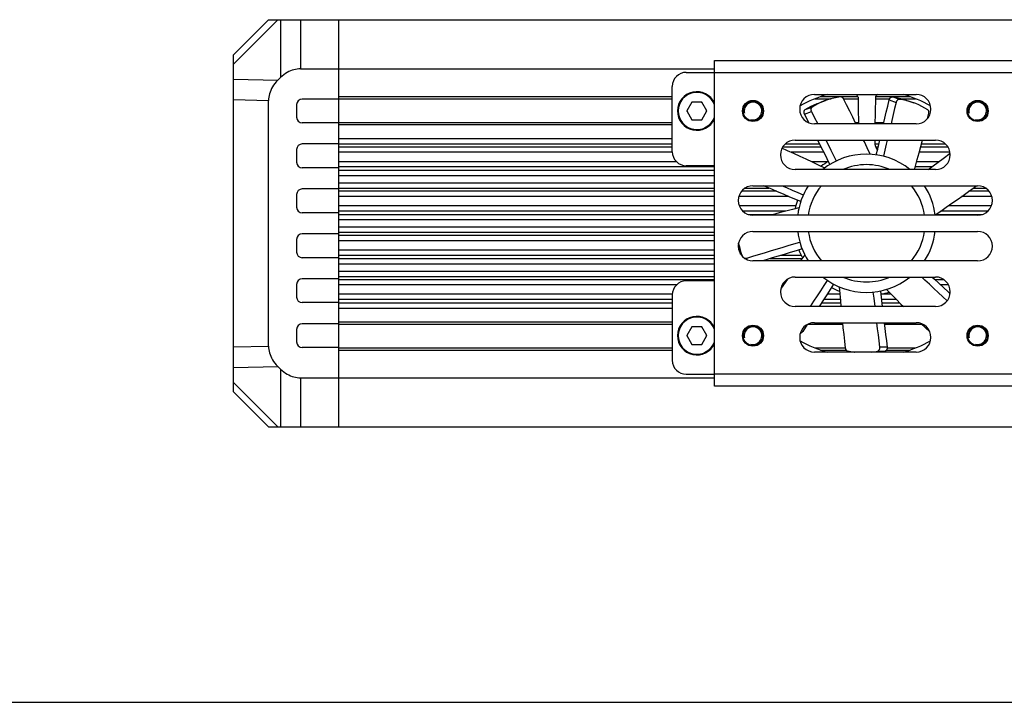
# Model space of a CAD drawing. Header units: millimetres. Extents: x 47 to 603, y 225 to 507.
# Tile 2 of 5: x 183 to 277, y 225 to 290. Entities that reach past the tile are written whole.
import ezdxf

# ---------------------------------------------------------------- set-up
doc = ezdxf.new("R2010")
doc.units = ezdxf.units.MM
doc.header["$LTSCALE"] = 46.255
doc.layers.get('0').update_dxf_attribs({"linetype": 'CONTINUOUS'})
doc.layers.add('00_COMPONENTS', color=7, linetype='CONTINUOUS')
doc.layers.add('DRW0001FORMAT', color=7, linetype='CONTINUOUS')

msp = doc.modelspace()

# ---------------------------------------------------------------- linework, layer by layer
at = {"color": 7}
msp.add_line((46.817476, 225.01778), (602.8311, 225.01778), dxfattribs=at)
at = {"layer": '00_COMPONENTS', "color": 7}
for p, q in [((203.34322, 286.497025), (206.676554, 289.830358)), ((206.676554, 289.830358), (288.396152, 289.830358)), ((213.34322, 251.163691), (213.34322, 289.830358)), ((203.34322, 254.497025), (203.34322, 286.497025)), ((249.009887, 255.030358), (249.009887, 285.963691)), ((249.009887, 285.963691), (277.676554, 285.963691)), ((207.823424, 284.334217), (207.559884, 284.077985)), ((209.711853, 285.163691), (249.009887, 285.163691)), ((246.34322, 284.830358), (249.009887, 284.830358)), ((245.009887, 277.297025), (245.009887, 283.497025)), ((258.509887, 282.730358), (268.176554, 282.730358)), ((259.6546, 282.713946), (259.649645, 282.730358)), ((267.032062, 282.713878), (267.037031, 282.730358)), ((206.676554, 258.84685), (206.676554, 282.147199)), ((209.34322, 281.763691), (209.34322, 280.563691)), ((213.34322, 282.297025), (209.876554, 282.297025)), ((213.34322, 282.330358), (245.009887, 282.330358)), ((246.862095, 281.997025), (246.38097, 281.163691)), ((247.824346, 281.997025), (246.862095, 281.997025)), ((248.305471, 281.163691), (247.824346, 281.997025)), ((258.569158, 282.330358), (260.113857, 282.330358)), ((259.13562, 281.988663), (258.844646, 281.850306)), ((258.894586, 281.917384), (259.547351, 282.154971)), ((261.276315, 282.330358), (262.685942, 282.330358)), ((264.317797, 282.330358), (265.654847, 282.330358)), ((266.789952, 282.330358), (268.117266, 282.330358)), ((267.529761, 282.070148), (267.217928, 282.151194)), ((267.299301, 282.170478), (267.952066, 281.932891)), ((246.38097, 281.163691), (246.862095, 280.330358)), ((247.824346, 280.330358), (248.305471, 281.163691)), ((258.225897, 281.099524), (258.489595, 280.579645)), ((258.489595, 280.579645), (258.818472, 279.930358)), ((269.260877, 280.444939), (269.376434, 280.941124)), ((213.34322, 280.030358), (209.876554, 280.030358)), ((213.34322, 280.063691), (245.009887, 280.063691)), ((246.862095, 280.330358), (247.824346, 280.330358)), ((257.916338, 280.063691), (257.977869, 280.063691)), ((268.176554, 279.930358), (258.509887, 279.930358)), ((262.39252, 280.063691), (262.722271, 280.063691)), ((264.258069, 280.063691), (265.107153, 280.063691)), ((213.34322, 278.030358), (209.876554, 278.030358)), ((256.676554, 278.397025), (270.009887, 278.397025)), ((209.34322, 277.497025), (209.34322, 276.297025)), ((249.009887, 275.963691), (246.34322, 275.963691)), ((213.34322, 275.763691), (209.876554, 275.763691)), ((270.009887, 275.597025), (256.676554, 275.597025)), ((252.676554, 274.063691), (274.009887, 274.063691)), ((209.34322, 273.230358), (209.34322, 272.030358)), ((213.34322, 273.763691), (209.876554, 273.763691)), ((213.34322, 271.497025), (209.876554, 271.497025)), ((274.009887, 271.263691), (252.676554, 271.263691)), ((213.34322, 269.497025), (209.876554, 269.497025)), ((252.676554, 269.730358), (274.009887, 269.730358)), ((209.34322, 268.963691), (209.34322, 267.763691)), ((251.408673, 268.000078), (251.303066, 268.599001)), ((251.380331, 268.249828), (251.466059, 267.939249)), ((213.34322, 267.230358), (209.876554, 267.230358)), ((274.009887, 266.930358), (252.676554, 266.930358)), ((209.34322, 264.697025), (209.34322, 263.497025)), ((213.34322, 265.230358), (209.876554, 265.230358)), ((249.009887, 265.030358), (246.34322, 265.030358)), ((256.676554, 265.397025), (270.009887, 265.397025)), ((245.009887, 263.697025), (245.009887, 257.497025)), ((213.34322, 262.963691), (209.876554, 262.963691)), ((270.009887, 262.597025), (256.676554, 262.597025)), ((213.34322, 260.963691), (209.876554, 260.963691)), ((213.34322, 260.930358), (245.009887, 260.930358)), ((257.833628, 260.888499), (257.405157, 260.231499)), ((257.916338, 260.930358), (261.184389, 260.930358)), ((258.509887, 261.063691), (268.176554, 261.063691)), ((265.15524, 260.930358), (268.681954, 260.930358)), ((209.34322, 260.430358), (209.34322, 259.230358)), ((246.862095, 260.663691), (246.38097, 259.830358)), ((247.824346, 260.663691), (246.862095, 260.663691)), ((248.305471, 259.830358), (247.824346, 260.663691)), ((246.38097, 259.830358), (246.862095, 258.997025)), ((246.862095, 258.997025), (247.824346, 258.997025)), ((247.824346, 258.997025), (248.305471, 259.830358)), ((213.34322, 258.697025), (209.876554, 258.697025)), ((213.34322, 258.663691), (245.009887, 258.663691)), ((268.176554, 258.263691), (258.509887, 258.263691)), ((258.569175, 258.663691), (261.442297, 258.663691)), ((259.64941, 258.263691), (259.654378, 258.280171)), ((265.417336, 258.663691), (268.117283, 258.663691)), ((267.03184, 258.280105), (267.036796, 258.263691)), ((207.559884, 256.916064), (207.823424, 256.659832)), ((209.711853, 255.830358), (249.009887, 255.830358)), ((246.34322, 256.163691), (249.009887, 256.163691)), ((203.34322, 254.497025), (206.676554, 251.163691)), ((277.676554, 255.030358), (249.009887, 255.030358)), ((206.676554, 251.163691), (286.772658, 251.163691))]:
    msp.add_line(p, q, dxfattribs=at)
at = {"layer": '00_COMPONENTS', "color": 4}
for p, q in [((203.34322, 285.613694), (207.559884, 289.830358)), ((207.823424, 289.830358), (207.823424, 284.334217)), ((209.711853, 289.830358), (209.711853, 285.163691)), ((249.009887, 284.830358), (277.676554, 284.830358)), ((203.34322, 284.194905), (207.559884, 284.077985)), ((213.34322, 282.530358), (245.009887, 282.530358)), ((259.096864, 282.530358), (262.622127, 282.530358)), ((264.317797, 282.530358), (267.589609, 282.530358)), ((266.579281, 282.26691), (265.926516, 282.504498)), ((203.34322, 282.239627), (206.676554, 282.147199)), ((257.628254, 281.290839), (258.281019, 281.528426)), ((265.608509, 282.211071), (266.261274, 281.973484)), ((257.573272, 280.86166), (258.225895, 281.099527)), ((213.34322, 279.863691), (245.009887, 279.863691)), ((213.34322, 278.549326), (245.009887, 278.549326)), ((213.34322, 278.049539), (245.009887, 278.049539)), ((245.009887, 277.737699), (213.34322, 277.737699)), ((259.15333, 277.737699), (255.489892, 277.737699)), ((255.753823, 278.049539), (258.996074, 278.049539)), ((264.259528, 278.049539), (264.633353, 278.049539)), ((264.559679, 277.737699), (264.317214, 277.737699)), ((271.196549, 277.737699), (268.591203, 277.737699)), ((268.671627, 278.049539), (270.932622, 278.049539)), ((245.009887, 277.237912), (213.34322, 277.237912)), ((259.405109, 277.237912), (256.292036, 277.237912)), ((271.387905, 277.237912), (268.459929, 277.237912)), ((245.404716, 276.350278), (213.34322, 276.350278)), ((249.009887, 275.850483), (213.34322, 275.850483)), ((259.784946, 276.350278), (258.229637, 276.350278)), ((269.653877, 275.850483), (268.082943, 275.850483)), ((270.322958, 276.350278), (268.220653, 276.350278)), ((213.34322, 275.544264), (249.009887, 275.544264)), ((213.34322, 275.044469), (249.009887, 275.044469)), ((213.34322, 274.349581), (249.009887, 274.349581)), ((213.34322, 273.849785), (249.009887, 273.849785)), ((249.009887, 273.543566), (213.34322, 273.543566)), ((249.009887, 273.043771), (213.34322, 273.043771)), ((256.066174, 273.043771), (251.329606, 273.043771)), ((254.902727, 273.543566), (251.588029, 273.543566)), ((251.933348, 273.849785), (254.188303, 273.849785)), ((275.356834, 273.043771), (272.471451, 273.043771)), ((275.098409, 273.543566), (273.162791, 273.543566)), ((273.580478, 273.849785), (274.753097, 273.849785)), ((249.009887, 272.150278), (213.34322, 272.150278)), ((256.742924, 272.150278), (251.374774, 272.150278)), ((275.311668, 272.150278), (271.209027, 272.150278)), ((249.009887, 271.650483), (213.34322, 271.650483)), ((213.34322, 271.344264), (249.009887, 271.344264)), ((255.768369, 271.650483), (251.712099, 271.650483)), ((252.211019, 271.344264), (254.634446, 271.344264)), ((270.193441, 271.344264), (274.475418, 271.344264)), ((274.974342, 271.650483), (270.487614, 271.650483)), ((213.34322, 270.844469), (249.009887, 270.844469)), ((213.34322, 270.149581), (249.009887, 270.149581)), ((213.34322, 269.649785), (249.009887, 269.649785)), ((249.009887, 269.343566), (213.34322, 269.343566)), ((249.009887, 268.843771), (213.34322, 268.843771)), ((249.009887, 267.950278), (213.34322, 267.950278)), ((249.009887, 267.450483), (213.34322, 267.450483)), ((251.408714, 267.950278), (251.329606, 267.950278)), ((257.251399, 267.450483), (255.308767, 267.450483)), ((257.02989, 267.950278), (256.972133, 267.950278)), ((213.34322, 267.144264), (249.009887, 267.144264)), ((213.34322, 266.644469), (249.009887, 266.644469)), ((252.125832, 267.043405), (252.098288, 267.199618)), ((254.293689, 267.144264), (257.31963, 267.144264)), ((213.34322, 265.949581), (249.009887, 265.949581)), ((213.34322, 265.449785), (249.009887, 265.449785)), ((249.009887, 265.143566), (213.34322, 265.143566)), ((245.404716, 264.643771), (213.34322, 264.643771)), ((255.57817, 264.643771), (255.436279, 264.643771)), ((270.811172, 265.143566), (269.973597, 265.143566)), ((271.250162, 264.643771), (270.505262, 264.643771)), ((245.009887, 263.756137), (213.34322, 263.756137)), ((260.926476, 263.756137), (259.710409, 263.756137)), ((265.80849, 263.756137), (264.827036, 263.756137)), ((245.009887, 263.25635), (213.34322, 263.25635)), ((213.34322, 262.944511), (245.009887, 262.944511)), ((259.178123, 262.944511), (260.993594, 262.944511)), ((260.96706, 263.25635), (259.382512, 263.25635)), ((266.302374, 263.25635), (264.879661, 263.25635)), ((264.916335, 262.944511), (266.613804, 262.944511)), ((213.34322, 262.444723), (245.009887, 262.444723)), ((213.34322, 261.130358), (245.009887, 261.130358)), ((257.405157, 260.231499), (257.282291, 260.334596)), ((203.34322, 258.754423), (206.676554, 258.84685)), ((213.34322, 258.463691), (245.009887, 258.463691)), ((259.096832, 258.463691), (261.520042, 258.463691)), ((264.524207, 258.366822), (265.218865, 258.366822)), ((265.417336, 258.751318), (264.722678, 258.751318)), ((265.352736, 258.463691), (267.589577, 258.463691)), ((203.34322, 256.799144), (207.559884, 256.916064)), ((207.823424, 256.659832), (207.823424, 251.163691)), ((203.34322, 255.380355), (207.559884, 251.163691)), ((209.711853, 255.830358), (209.711853, 251.163691)), ((277.676554, 256.163691), (249.009887, 256.163691))]:
    msp.add_line(p, q, dxfattribs=at)
at = {"layer": '00_COMPONENTS', "color": 7}
for points in [[(209.711853, 285.163691), (209.554228, 285.158777), (209.39647, 285.142858), (209.23858, 285.115935), (209.080514, 285.078385), (208.922316, 285.029832), (208.764117, 284.969139), (208.605658, 284.89643), (208.447198, 284.811581), (208.289654, 284.713086), (208.133329, 284.600443), (207.977919, 284.474153), (207.823424, 284.334217)], [(207.559884, 284.077985), (207.410951, 283.922147), (207.276535, 283.76495), (207.156636, 283.606394), (207.051793, 283.446137), (206.961467, 283.284521), (206.884045, 283.122567), (206.819383, 282.960566), (206.767624, 282.798227), (206.72758, 282.635705), (206.698856, 282.473053), (206.681847, 282.310217), (206.676554, 282.147199)], [(260.99884, 282.498765), (260.676054, 282.452464), (260.358168, 282.390676), (260.045182, 282.313403), (259.736692, 282.220499), (259.547366, 282.154931)], [(261.276315, 282.310136), (261.25863, 282.340987), (261.23961, 282.369279), (261.219257, 282.395013), (261.197354, 282.418315), (261.174116, 282.439058), (261.150189, 282.456862), (261.125587, 282.471689), (261.100294, 282.483576), (261.074913, 282.492254), (261.049644, 282.497634), (261.024286, 282.499804), (260.99884, 282.498765)], [(265.608509, 282.211071), (265.618055, 282.245534), (265.629841, 282.278541), (265.643867, 282.310092), (265.660334, 282.340485), (265.679041, 282.369422), (265.69938, 282.396009), (265.721396, 282.420178), (265.745043, 282.441998), (265.769577, 282.460782), (265.795026, 282.476443), (265.821361, 282.489069), (265.847759, 282.49823), (265.873943, 282.503784), (265.90019, 282.505874), (265.926499, 282.5045)], [(265.926499, 282.5045), (266.24833, 282.45437), (266.565162, 282.388782), (266.876995, 282.307735), (267.18423, 282.211081), (267.299286, 282.170438)], [(257.628253, 281.290839), (257.907014, 281.459307), (258.191881, 281.612719), (258.482854, 281.751076), (258.780337, 281.874521), (258.894601, 281.917344)], [(258.281019, 281.528426), (258.259991, 281.512576), (258.241236, 281.494115), (258.224753, 281.473043), (258.210423, 281.449073), (258.198366, 281.422493), (258.188936, 281.394158), (258.182211, 281.364021), (258.178113, 281.33213), (258.176772, 281.299488), (258.178266, 281.266071), (258.182517, 281.231903), (258.189417, 281.198057), (258.198928, 281.164891), (258.211088, 281.132046), (258.225897, 281.099524)], [(258.844646, 281.850306), (258.559779, 281.696894), (258.281019, 281.528426)], [(259.547366, 282.154931), (259.433103, 282.112109), (259.13562, 281.988663)], [(262.45689, 279.930358), (262.426056, 279.994702), (262.14326, 280.576454), (261.85738, 281.156259), (261.568398, 281.734153), (261.276315, 282.310136)], [(265.075916, 279.930358), (265.203171, 280.473542), (265.338562, 281.052684), (265.473675, 281.63186), (265.608509, 282.211071)], [(266.261274, 281.973484), (266.129115, 281.405765), (265.996683, 280.838079), (265.863978, 280.270427), (265.784309, 279.930358)], [(266.579264, 282.266913), (266.552951, 282.268287), (266.526701, 282.266196), (266.500514, 282.26064), (266.474115, 282.251477), (266.447778, 282.238849), (266.422329, 282.223185), (266.397794, 282.204399), (266.374148, 282.182578), (266.352133, 282.158408), (266.331796, 282.13182), (266.313091, 282.102884), (266.296626, 282.072494), (266.282603, 282.040945), (266.270819, 282.007942), (266.261274, 281.973484)], [(267.217928, 282.151194), (266.901095, 282.216783), (266.579264, 282.266913)], [(267.952052, 281.932851), (267.836995, 281.973494), (267.529761, 282.070148)], [(269.284958, 281.263254), (269.007927, 281.435267), (268.724696, 281.592269), (268.435264, 281.734257), (268.13923, 281.861382), (267.952052, 281.932851)], [(257.573272, 280.86166), (257.558432, 280.894196), (257.546244, 280.927057), (257.536707, 280.960242), (257.529786, 280.994109), (257.525517, 281.028301), (257.524007, 281.061741), (257.525336, 281.094407), (257.529426, 281.126322), (257.536146, 281.156482), (257.545574, 281.184837), (257.557632, 281.211437), (257.571965, 281.235423), (257.588454, 281.256509), (257.607216, 281.274981), (257.628253, 281.290839)], [(257.995145, 280.029593), (257.842292, 280.33129), (257.573272, 280.86166)], [(269.376434, 280.941124), (269.382733, 280.975276), (269.386379, 281.00855), (269.387373, 281.040945), (269.385649, 281.072751), (269.381272, 281.103679), (269.374438, 281.132858), (269.365109, 281.160228), (269.353323, 281.185851), (269.339384, 281.209034), (269.323394, 281.229547), (269.305252, 281.24762), (269.284958, 281.263254)], [(259.985985, 276.082832), (259.718848, 276.614423), (259.451475, 277.145861), (259.183866, 277.677147), (258.82073, 278.397025)], [(259.593306, 278.397025), (259.804613, 277.977992), (260.066921, 277.457211), (260.328997, 276.93628), (260.590841, 276.415199)], [(263.792965, 277.058414), (263.525893, 277.649274), (263.255669, 278.238325), (263.181791, 278.397025)], [(264.384967, 276.99941), (264.522031, 277.578345), (264.71533, 278.397025)], [(265.423991, 278.397025), (265.330425, 278.000154), (265.196355, 277.432672), (265.062011, 276.865223)], [(268.011807, 275.597025), (268.103613, 275.924131), (268.275268, 276.549135), (268.443347, 277.17478), (268.607857, 277.801105), (268.760821, 278.397025)], [(259.494447, 275.747492), (258.910001, 276.028482), (258.324301, 276.306061), (257.737347, 276.580228), (257.149105, 276.850999), (256.559609, 277.11836), (255.968966, 277.38226), (255.424733, 277.621771)], [(269.314261, 275.597025), (269.774786, 275.940719), (270.25134, 276.296724), (270.727703, 276.652935), (271.400413, 277.156604)], [(257.205323, 272.55308), (256.658984, 272.788587), (256.112563, 273.023826), (255.566059, 273.258797), (255.019472, 273.493501), (254.472802, 273.727937), (253.688553, 274.063691)], [(255.439653, 274.063691), (255.848292, 273.888214), (256.38395, 273.657892), (256.919528, 273.427306), (257.455023, 273.196455)], [(269.965854, 271.294256), (270.501423, 271.659911), (271.034664, 272.028356), (271.565578, 272.399593), (272.094196, 272.773644), (272.620486, 273.150485), (273.144355, 273.53005), (273.66577, 273.912316), (273.869835, 274.063691)], [(257.044359, 271.980254), (256.416028, 271.819825), (255.78893, 271.655978), (255.163064, 271.488712), (254.538393, 271.318017), (254.343873, 271.263691)], [(251.303477, 268.601517), (251.310418, 268.564227), (251.380331, 268.249828)], [(252.098288, 267.199618), (252.656026, 267.369023), (253.213873, 267.538173), (253.771829, 267.707067), (254.329894, 267.875706), (254.888067, 268.044089), (255.446348, 268.212216), (256.004737, 268.380087), (256.563234, 268.547702), (257.121839, 268.715062)], [(251.498748, 267.575658), (251.431045, 267.880122), (251.408714, 268.000086)], [(251.466059, 267.939249), (251.567674, 267.63207), (251.676088, 267.351786)], [(257.344103, 268.061738), (256.774201, 267.890968), (256.204408, 267.719941), (255.634723, 267.548654), (255.065148, 267.37711), (254.495682, 267.205307), (253.926325, 267.033246), (253.586442, 266.930358)], [(257.588995, 267.519439), (257.210786, 266.992665), (257.166577, 266.930358)], [(251.862894, 267.192359), (251.89271, 267.185842), (251.925903, 267.181524), (251.960315, 267.179793), (251.994867, 267.180729), (252.0292, 267.184358), (252.063674, 267.190655), (252.098288, 267.199618)], [(255.953604, 265.194832), (255.729325, 264.867234), (255.366869, 264.33139), (255.296641, 264.2263)], [(258.126124, 262.597025), (258.467285, 263.118155), (258.786879, 263.605806), (259.106718, 264.09333), (259.426804, 264.580728), (259.747137, 265.067999)], [(260.337386, 264.710384), (260.010584, 264.213241), (259.684031, 263.71597), (259.357729, 263.218571), (258.950482, 262.597025)], [(271.109048, 263.131286), (270.698087, 263.516646), (270.273007, 263.915623), (269.848093, 264.31482), (269.423347, 264.714238), (268.998768, 265.113876), (268.698233, 265.397025)], [(269.704244, 265.397025), (269.903832, 265.209169), (270.337182, 264.801675), (270.770701, 264.394404), (271.204388, 263.987358), (271.396277, 263.807426)], [(260.87357, 264.452366), (260.922449, 263.805726), (260.974908, 263.159706), (261.023766, 262.597025)], [(264.262804, 262.597025), (264.170333, 263.382507), (264.102498, 263.961682)], [(264.784595, 264.067095), (264.853806, 263.476202), (264.92329, 262.885372), (264.957337, 262.597025)], [(265.361197, 264.214137), (265.814289, 263.7502), (266.269725, 263.289041), (266.727507, 262.830658), (266.96346, 262.597025)], [(261.170552, 261.063691), (261.220559, 260.581828), (261.290902, 259.93914), (261.364814, 259.297188), (261.442297, 258.655972)], [(264.722678, 258.751318), (264.652695, 259.33), (264.582981, 259.908743), (264.513535, 260.487549), (264.444684, 261.063691)], [(265.139306, 261.063691), (265.203961, 260.522676), (265.274812, 259.93216), (265.345937, 259.341708), (265.417336, 258.751318)], [(268.616161, 260.992645), (269.051175, 260.580811), (269.475606, 260.183498)], [(257.405157, 260.231499), (257.384399, 260.202379), (257.362035, 260.175394), (257.338064, 260.150543), (257.312195, 260.127615), (257.284719, 260.106822), (257.256514, 260.088794), (257.227559, 260.073612), (257.197875, 260.061196), (257.168396, 260.051937), (257.164768, 260.051191)], [(206.676554, 258.84685), (206.681854, 258.683791), (206.698869, 258.520926), (206.727598, 258.358256), (206.767648, 258.195732), (206.819411, 258.033402), (206.884074, 257.871413), (206.961492, 257.709478), (207.051809, 257.547883), (207.156645, 257.387643), (207.276539, 257.229096), (207.410952, 257.071903), (207.559884, 256.916064)], [(261.442297, 258.655972), (261.448059, 258.621725), (261.456013, 258.58921), (261.466159, 258.558429), (261.478657, 258.52913), (261.493347, 258.501565), (261.509749, 258.476483), (261.527877, 258.453954), (261.547716, 258.433908), (261.568744, 258.416891), (261.590785, 258.403084), (261.614014, 258.392305), (261.638432, 258.384555)], [(261.638432, 258.384555), (261.957587, 258.317665), (262.277435, 258.267003), (262.308263, 258.263691)], [(263.929452, 258.263691), (264.204655, 258.30386), (264.524224, 258.366826)], [(264.524224, 258.366826), (264.549419, 258.374535), (264.573371, 258.385477), (264.596079, 258.399654), (264.617752, 258.417294), (264.638182, 258.438169), (264.656739, 258.461592), (264.673368, 258.487636), (264.688125, 258.516229), (264.700546, 258.546471), (264.710563, 258.57841), (264.718243, 258.611999), (264.723321, 258.646188), (264.725709, 258.68063), (264.725494, 258.715673), (264.722678, 258.751318)], [(265.218882, 258.366826), (264.899314, 258.30386), (264.62411, 258.263691)], [(265.417336, 258.751318), (265.420152, 258.715668), (265.420366, 258.680621), (265.417978, 258.646175), (265.412898, 258.611983), (265.405216, 258.578393), (265.395198, 258.546453), (265.382776, 258.516212), (265.368017, 258.48762), (265.351387, 258.461578), (265.33283, 258.438157), (265.312401, 258.417286), (265.290729, 258.399648), (265.268023, 258.385474), (265.244074, 258.374533), (265.218882, 258.366826)], [(207.823424, 256.659832), (207.977919, 256.519896), (208.133329, 256.393607), (208.289654, 256.280963), (208.447198, 256.182468), (208.605658, 256.097619), (208.764117, 256.02491), (208.922316, 255.964217), (209.080514, 255.915664), (209.23858, 255.878115), (209.39647, 255.851191), (209.554228, 255.835273), (209.711853, 255.830358)]]:
    msp.add_lwpolyline(points, dxfattribs=at)
for centre, radius in [((252.676554, 281.163691), 1), ((252.676554, 281.163691), 0.933301), ((274.009887, 281.163691), 1), ((274.009887, 281.163691), 0.933301), ((252.676554, 259.830358), 1), ((252.676554, 259.830358), 0.933301), ((274.009887, 259.830358), 1), ((274.009887, 259.830358), 0.933301)]:
    msp.add_circle(centre, radius, dxfattribs=at)
for centre, radius, start, end in [((246.34322, 283.497025), 1.333333, 90, 180), ((247.34322, 281.163691), 1.833333, 24.41714365, 335.58285639), ((258.509887, 281.330358), 1.4, 90, 270), ((263.34322, 270.497025), 12.761617, 106.53121995, 119.04254715), ((261.020082, 281.417068), 1.951324, 31.38552974, 42.31096833), ((-226.711523, 273.743557), 489.474656, 0.72421936, 1.01724123), ((354.804361, 279.10787), 90.551439, 177.83103438, 179.47956965), ((265.939918, 281.247816), 2.070734, 134.25933229, 141.56884974), ((263.34322, 270.497025), 12.761617, 60.95688884, 73.46878278), ((268.176554, 281.330358), 1.4, 270, 90), ((209.876554, 281.763691), 0.533333, 90, 180), ((247.34322, 281.163691), 0.933333, 117.85197764, 123.23449942), ((247.34322, 281.163691), 0.933333, 57.83662832, 63.23449942), ((209.876554, 280.563691), 0.533333, 180, 270), ((247.34322, 281.163691), 0.933333, 177.30059014, 183.23449942), ((247.34322, 281.163691), 0.933333, 357.30059014, 3.23449942), ((247.34322, 281.163691), 0.933333, 237.83662832, 243.23449942), ((247.34322, 281.163691), 0.933333, 297.85197764, 303.23449942), ((209.876554, 277.497025), 0.533333, 90, 180), ((256.676554, 276.997025), 1.4, 90, 270), ((354.804361, 279.10787), 90.551439, 180.44978619, 180.69207464), ((265.163007, 278.055742), 0.904436, 182.6371868, 222.06006075), ((270.009887, 276.997025), 1.4, 270, 90), ((246.34322, 277.297025), 1.333333, 180, 270), ((263.444629, 270.498049), 6.569506, 50.92630745, 129.08986318), ((209.876554, 276.297025), 0.533333, 180, 270), ((263.444629, 270.498049), 6.902869, 121.52204064, 128.38412296), ((252.676554, 272.663691), 1.4, 90, 270), ((263.444629, 270.498049), 6.569536, 147.12140423, 173.30551113), ((263.444629, 270.498049), 6.569536, 6.69288602, 32.87210012), ((274.009887, 272.663691), 1.4, 270, 90), ((209.876554, 273.230358), 0.533333, 90, 180), ((263.444629, 270.498049), 6.902869, 161.52327695, 168.38165503), ((209.876554, 272.030358), 0.533333, 180, 270), ((263.34322, 270.497025), 6.902869, 6.37714597, 7.86189317), ((209.876554, 268.963691), 0.533333, 90, 180), ((252.676554, 268.330358), 1.4, 90, 270), ((263.444629, 270.498049), 6.569536, 186.71110775, 212.90248416), ((263.444629, 270.498049), 6.569536, 327.09979543, 353.28883046), ((274.009887, 268.330358), 1.4, 270, 90), ((209.876554, 267.763691), 0.533333, 180, 270), ((263.444629, 270.498049), 6.902869, 201.52034621, 208.38366072), ((209.876554, 264.697025), 0.533333, 90, 180), ((246.34322, 263.697025), 1.333333, 90, 180), ((256.676554, 263.997025), 1.4, 90, 270), ((399.2949, 347.129443), 165.845333, 209.83276076, 209.87711493), ((320.005766, 150.161186), 131.533373, 119.22400813, 119.34734876), ((263.444629, 270.498049), 6.569536, 230.95059857, 309.04273723), ((270.009887, 263.997025), 1.4, 270, 90), ((263.34322, 270.497025), 6.902869, 242.2226239, 249.31320345), ((263.34322, 270.497025), 6.902869, 282.36380457, 289.0576645), ((209.876554, 263.497025), 0.533333, 180, 270), ((209.876554, 260.430358), 0.533333, 90, 180), ((247.34322, 259.830358), 1.833333, 24.41714365, 335.58285639), ((258.509887, 259.663691), 1.4, 90, 270), ((268.176554, 259.663691), 1.4, 270, 90), ((247.34322, 259.830358), 0.933333, 117.85197764, 123.23449942), ((247.34322, 259.830358), 0.933333, 57.83662832, 63.23449942), ((209.876554, 259.230358), 0.533333, 180, 270), ((247.34322, 259.830358), 0.933333, 177.30059014, 183.23449942), ((247.34322, 259.830358), 0.933333, 237.83662832, 243.23449942), ((247.34322, 259.830358), 0.933333, 297.85197764, 303.23449942), ((247.34322, 259.830358), 0.933333, 357.30059014, 3.23449942), ((263.34322, 270.497025), 12.761617, 240.95688872, 253.46878278), ((263.34322, 270.497025), 12.761617, 286.53121995, 299.04254699), ((246.34322, 257.497025), 1.333333, 180, 270)]:
    msp.add_arc(centre, radius, start, end, dxfattribs=at)
at = {"layer": '00_COMPONENTS', "color": 4}
for centre, radius, start, end in [((247.34322, 281.163691), 1.766667, 19.01954654, 340.98042699), ((252.676554, 281.163691), 0.833333, 255, 195), ((274.009887, 281.163691), 0.833333, 255, 195), ((263.444629, 270.498049), 5.569475, 66.33090272, 113.66825083), ((263.444629, 270.498049), 5.569475, 140.18319446, 172.09792998), ((263.444629, 270.498049), 5.569479, 7.90166759, 39.81581408), ((263.444629, 270.498049), 5.569475, 187.92292652, 219.84380934), ((263.444629, 270.498049), 5.569479, 320.15520389, 352.07658201), ((263.444629, 270.498049), 5.569475, 246.38319387, 293.61577691), ((247.34322, 259.830358), 1.766667, 19.01954654, 340.98042699), ((252.676554, 259.830358), 0.833333, 255, 195), ((274.009887, 259.830358), 0.833333, 255, 195)]:
    msp.add_arc(centre, radius, start, end, dxfattribs=at)
at = {"layer": 'DRW0001FORMAT', "color": 7}
msp.add_line((46.817476, 225.01778), (602.8311, 225.01778), dxfattribs=at)

doc.saveas('drawing.dxf')
